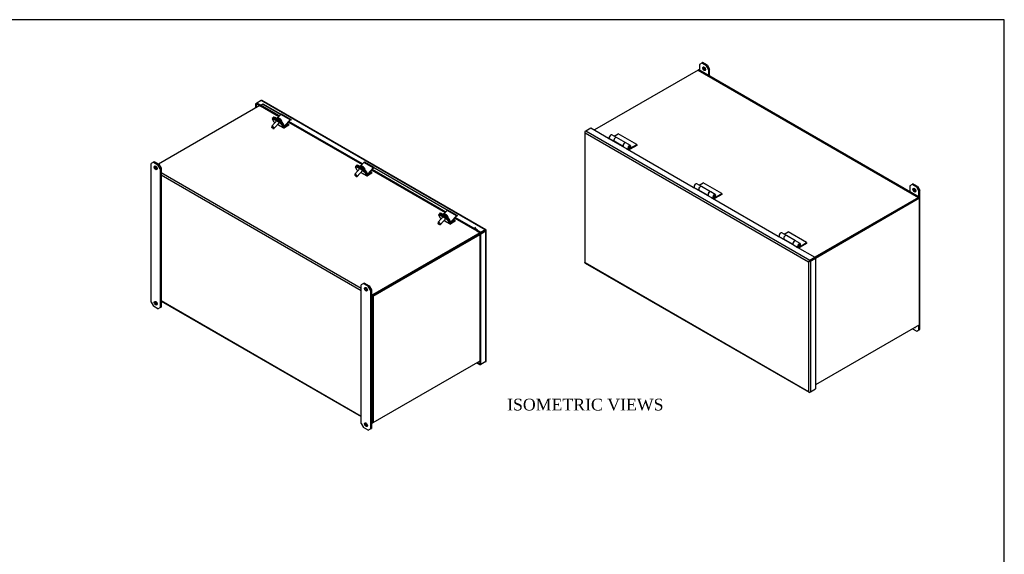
# Model space of a CAD drawing. Header units: inches. Extents: x 1 to 150, y -1 to 99.
# Tile 8 of 8: x 74 to 150, y 59 to 99. Entities that reach past the tile are written whole.
import ezdxf
from ezdxf.enums import TextEntityAlignment as Align

# ---------------------------------------------------------------- set-up
doc = ezdxf.new("R2010")
doc.units = ezdxf.units.IN
doc.header["$MEASUREMENT"] = 0
for name, color, linetype in [('COM40176', 7, 'Continuous'), ('COM52631', 7, 'Continuous'), ('COM71416-23', 7, 'Continuous'), ('COM71417-12', 7, 'Continuous'), ('COM71418-4', 7, 'Continuous'), ('COM71420-5', 7, 'Continuous'), ('Default', 7, 'Continuous'), ('GSK11095', 7, 'Continuous'), ('HNG86641', 7, 'Continuous'), ('SCS19420', 7, 'Continuous')]:
    doc.layers.add(name, color=color, linetype=linetype)
doc.styles.add('SEACAD_Times_New_Roman', font='times.ttf')

# ---------------------------------------------------------------- blocks, each defined once
blk = doc.blocks.new('SE6')
at = {"layer": 'COM71416-23', "color": 7, "linetype": 'Continuous'}
for p, q in [((117.642, 90.989), (118.029, 91.213)), ((118.029, 91.213), (119.371, 90.438)), ((117.559, 90.916), (117.559, 80.929)), ((117.57, 90.889), (117.57, 90.889)), ((117.591, 90.96), (117.642, 90.989)), ((117.591, 90.842), (134.674, 80.98)), ((117.591, 80.915), (117.591, 90.842)), ((117.642, 90.989), (134.775, 81.097)), ((119.371, 90.414), (119.371, 90.438)), ((119.414, 90.414), (120.785, 89.622)), ((120.785, 89.597), (120.785, 89.622)), ((120.828, 89.597), (125.868, 86.687)), ((125.868, 86.663), (125.868, 86.687)), ((125.91, 86.663), (127.282, 85.871)), ((127.282, 85.846), (127.282, 85.871)), ((127.324, 85.846), (132.364, 82.937)), ((132.364, 82.912), (132.364, 82.937)), ((132.407, 82.912), (133.778, 82.12)), ((133.778, 82.096), (133.778, 82.12)), ((133.821, 82.096), (135.163, 81.321)), ((117.588, 80.88), (134.721, 70.988)), ((117.591, 80.915), (134.674, 71.052)), ((134.725, 81.009), (134.674, 80.98)), ((134.674, 80.98), (134.674, 71.052)), ((134.703, 80.997), (134.775, 81.038)), ((134.703, 80.997), (134.775, 81.038)), ((134.775, 81.097), (135.163, 81.321)), ((134.775, 81.038), (135.163, 81.262)), ((134.775, 81.038), (135.163, 81.262)), ((134.826, 81.009), (135.214, 81.233)), ((134.826, 81.009), (134.826, 71.022)), ((135.163, 81.321), (135.163, 81.262)), ((135.214, 81.233), (135.163, 81.262)), ((135.214, 81.233), (135.214, 71.246)), ((134.703, 71.01), (134.703, 71.01)), ((134.775, 70.993), (134.826, 71.022)), ((134.826, 71.022), (135.214, 71.246))]:
    blk.add_line(p, q, dxfattribs=at)
for centre, major_axis, ratio, start_param, end_param in [((117.667, 90.916), (0.108, 0), 0.57735, 2.356194, 3.587154), ((117.642, 90.901), (0.054, 0.0935), 0.57735, 0.785398, 2.016358), ((117.667, 90.887), (-0.076, 0.132), 0.578244, 1.231736, 1.571573), ((117.667, 90.887), (-0.076, 0.132), 0.578244, 1.230183, 1.570019), ((119.392, 90.426), (0.03, 0), 0.57735, 2.356194, 5.497787), ((120.807, 89.61), (0.03, 0), 0.57735, 2.356194, 5.497787), ((125.889, 86.675), (0.03, 0), 0.57735, 2.356194, 5.497787), ((127.303, 85.859), (0.03, 0), 0.57735, 2.356194, 5.497787), ((132.385, 82.924), (0.03, 0), 0.57735, 2.356194, 5.497787), ((133.8, 82.108), (0.03, 0), 0.57735, 2.356194, 5.497787), ((117.667, 80.929), (0.108, 0), 0.57735, 3.141593, 3.587154), ((117.667, 80.959), (-0.108, -0.062), 0.001341, -0.784626, -0.444789), ((117.667, 80.959), (-0.108, -0.062), 0.001341, 0.444789, 0.784626), ((117.642, 80.973), (0.054, 0.0935), 0.57735, 2.696031, 3.141593), ((134.75, 81.024), (-0.108, -0.062), 0.001341, 0.784626, 1.124463), ((134.75, 81.024), (-0.108, -0.062), 0.001341, -1.124463, -0.784626), ((134.775, 81.009), (0.054, 0.0935), 0.57735, 0.785398, 2.016358), ((134.75, 81.053), (0.108, 0), 0.57735, 4.266828, 5.497787), ((134.75, 81.024), (0.036, 0.0207), 0.001341, 3.926219, 5.497015), ((134.75, 81.024), (0.0359, 0.0208), 0.001341, 0.78617, 2.356967), ((134.75, 71.096), (0.076, -0.132), 0.578244, 4.711612, 5.051449), ((134.75, 71.096), (0.076, -0.132), 0.578244, 4.713166, 5.053003), ((134.75, 71.067), (0.108, 0), 0.57735, 4.266828, 5.497787), ((134.775, 71.081), (0.054, 0.0935), 0.57735, 2.696031, 3.926991)]:
    blk.add_ellipse(centre, major_axis=major_axis, ratio=ratio, start_param=start_param, end_param=end_param, dxfattribs=at)
at = {"layer": 'COM71417-12', "color": 7, "linetype": 'Continuous'}
for p, q in [((126.228, 95.641), (118.294, 91.06)), ((126.228, 95.641), (143.097, 85.902)), ((143.151, 85.907), (126.282, 95.646)), ((143.097, 85.902), (135.163, 81.321)), ((143.097, 85.843), (134.882, 81.1)), ((143.173, 85.828), (143.173, 85.857))]:
    blk.add_line(p, q, dxfattribs=at)
for centre, start_param in [((126.228, 95.553), 3.141593), ((143.097, 85.813), 2.356194)]:
    blk.add_ellipse(centre, major_axis=(-0.054, -0.0935), ratio=0.57735, start_param=start_param, end_param=3.926991, dxfattribs=at)
at = {"layer": 'COM71418-4', "color": 7, "linetype": 'Continuous'}
for p, q in [((143.123, 85.857), (134.882, 81.1)), ((143.173, 85.828), (135.214, 81.233)), ((143.173, 85.828), (143.123, 85.857)), ((143.173, 76.148), (143.173, 85.828)), ((143.173, 76.148), (135.214, 71.552))]:
    blk.add_line(p, q, dxfattribs=at)
at = {"layer": 'COM71420-5', "color": 7, "linetype": 'Continuous'}
for p, q in [((126.519, 96.173), (126.342, 96.071)), ((126.342, 96.071), (126.342, 95.612)), ((126.586, 96.212), (126.519, 96.173)), ((126.872, 95.969), (126.519, 96.173)), ((126.94, 96.008), (126.586, 96.212)), ((126.872, 95.969), (126.94, 96.008)), ((127.049, 95.663), (126.872, 95.969)), ((126.94, 96.008), (127.116, 95.702)), ((127.116, 95.702), (127.049, 95.663)), ((127.116, 95.164), (127.116, 95.702)), ((127.049, 95.203), (127.049, 95.663)), ((142.606, 86.886), (142.429, 86.784)), ((142.429, 86.784), (142.429, 86.324)), ((142.673, 86.925), (142.606, 86.886)), ((142.959, 86.682), (142.606, 86.886)), ((143.026, 86.72), (142.673, 86.925)), ((142.959, 86.682), (143.026, 86.72)), ((143.136, 86.376), (142.959, 86.682)), ((143.026, 86.72), (143.203, 86.414)), ((143.203, 86.414), (143.136, 86.376)), ((143.136, 85.916), (143.136, 86.376)), ((143.203, 75.8), (143.203, 86.414)), ((143.136, 75.761), (143.136, 76.126)), ((142.643, 75.841), (142.959, 75.659)), ((142.959, 75.659), (143.136, 75.761)), ((143.136, 75.761), (143.203, 75.8))]:
    blk.add_line(p, q, dxfattribs=at)
for centre in [(126.696, 95.74), (142.782, 86.452)]:
    blk.add_ellipse(centre, major_axis=(-0.078, 0.135), ratio=0.57735, dxfattribs=at)
for centre, start_param, end_param in [((126.763, 95.779), 0.444405, 2.697187), ((142.85, 86.491), 0.444405, 2.697187), ((142.782, 76.093), 2.810926, 3.47226)]:
    blk.add_ellipse(centre, major_axis=(-0.078, 0.135), ratio=0.57735, start_param=start_param, end_param=end_param, dxfattribs=at)
at = {"layer": 'GSK11095', "color": 7, "linetype": 'Continuous'}
blk.add_line((134.882, 81.1), (134.882, 81.1), dxfattribs=at)
at = {"layer": 'HNG86641', "color": 7, "linetype": 'Continuous'}
for p, q in [((119.992, 90.479), (119.639, 90.683)), ((119.818, 90.58), (120.129, 90.759)), ((120.696, 90.073), (119.996, 90.477)), ((121.543, 89.943), (120.129, 90.759)), ((119.47, 90.391), (119.809, 90.195)), ((119.816, 90.2), (119.8, 90.19)), ((120.506, 89.802), (119.806, 90.206)), ((120.513, 89.794), (120.5, 89.786)), ((120.506, 89.802), (120.507, 89.803)), ((120.531, 89.779), (120.884, 89.575)), ((120.553, 89.756), (120.562, 89.761)), ((121.053, 89.867), (120.699, 90.071)), ((121.041, 89.653), (121.001, 89.676)), ((121.07, 89.706), (121.025, 89.712)), ((121.041, 89.653), (121.543, 89.943)), ((121.543, 89.881), (121.041, 89.592)), ((121.543, 89.943), (121.543, 89.881)), ((126.489, 86.728), (126.135, 86.933)), ((126.315, 86.829), (126.625, 87.008)), ((127.192, 86.322), (126.492, 86.726)), ((128.039, 86.192), (126.625, 87.008)), ((125.966, 86.64), (126.305, 86.445)), ((126.313, 86.449), (126.297, 86.44)), ((127.002, 86.051), (126.302, 86.455)), ((127.01, 86.043), (126.997, 86.036)), ((127.002, 86.051), (127.004, 86.053)), ((127.027, 86.028), (127.381, 85.824)), ((127.05, 86.005), (127.059, 86.01)), ((127.549, 86.116), (127.196, 86.32)), ((127.538, 85.902), (127.497, 85.926)), ((127.566, 85.955), (127.521, 85.962)), ((127.538, 85.902), (128.039, 86.192)), ((128.039, 86.131), (127.538, 85.841)), ((128.039, 86.192), (128.039, 86.131)), ((132.463, 82.89), (132.802, 82.694)), ((132.985, 82.978), (132.632, 83.182)), ((132.811, 83.078), (133.122, 83.258)), ((133.689, 82.572), (132.989, 82.976)), ((134.536, 82.441), (133.122, 83.258)), ((132.81, 82.698), (132.793, 82.689)), ((133.499, 82.3), (132.799, 82.704)), ((133.507, 82.292), (133.493, 82.285)), ((133.499, 82.3), (133.5, 82.302)), ((133.524, 82.277), (133.877, 82.073)), ((133.547, 82.254), (133.555, 82.259)), ((134.046, 82.365), (133.692, 82.569)), ((134.034, 82.151), (133.994, 82.175)), ((134.063, 82.204), (134.018, 82.211)), ((134.034, 82.151), (134.536, 82.441)), ((134.536, 82.38), (134.034, 82.09)), ((134.536, 82.441), (134.536, 82.38))]:
    blk.add_line(p, q, dxfattribs=at)
for centre, major_axis, start_param, end_param in [((119.554, 90.537), (0.084, 0.146), 0, 3.141593), ((119.908, 90.333), (0.084, 0.146), -0.020979, 2.981303), ((119.911, 90.331), (-0.084, -0.146), 3.141593, 5.983305), ((120.611, 89.927), (-0.084, -0.146), 3.12064, 5.983305), ((120.615, 89.925), (0.084, 0.146), 0, 3.141593), ((120.969, 89.721), (0.084, 0.146), -1.346625, 3.161909), ((120.969, 89.721), (0.0469, 0.0812), -1.346625, 3.161213), ((121.041, 89.852), (-0.16, -0.276), 0.026524, 0.785398), ((121.041, 89.852), (-0.122, -0.212), 0.028176, 0.785398), ((126.051, 86.786), (0.084, 0.146), 0, 3.141593), ((126.404, 86.582), (0.084, 0.146), -0.020953, 2.981303), ((126.408, 86.58), (-0.084, -0.146), 3.141593, 5.983305), ((127.108, 86.176), (-0.084, -0.146), 3.12064, 5.983305), ((127.111, 86.174), (0.084, 0.146), 0, 3.141593), ((127.465, 85.97), (0.084, 0.146), -1.346625, 3.161909), ((127.465, 85.97), (0.0469, 0.0812), -1.346625, 3.161213), ((127.538, 86.102), (-0.122, -0.212), 0.028176, 0.785398), ((127.538, 86.102), (-0.16, -0.276), 0.026524, 0.785398), ((132.547, 83.036), (0.084, 0.146), 0, 3.141593), ((132.901, 82.832), (0.084, 0.146), -0.020953, 2.981303), ((132.904, 82.83), (-0.084, -0.146), 3.141593, 5.983305), ((133.605, 82.425), (-0.084, -0.146), 3.12064, 5.983305), ((133.608, 82.423), (0.084, 0.146), 0, 3.141593), ((133.962, 82.219), (0.084, 0.146), -1.346625, 3.161909), ((133.962, 82.219), (0.0469, 0.0812), -1.346625, 3.161213), ((134.034, 82.351), (-0.122, -0.212), 0.028176, 0.785398), ((134.034, 82.351), (-0.16, -0.276), 0.026524, 0.785398)]:
    blk.add_ellipse(centre, major_axis=major_axis, ratio=0.57735, start_param=start_param, end_param=end_param, dxfattribs=at)
for centre in [(120.986, 89.711), (127.483, 85.96), (133.979, 82.209)]:
    blk.add_ellipse(centre, major_axis=(-0.02, -0.0346), ratio=0.57735, dxfattribs=at)
for points in [[(120.906, 89.654), (120.907, 89.653), (120.914, 89.647), (120.932, 89.644), (120.955, 89.645), (120.978, 89.655), (121, 89.673), (121.019, 89.7), (121.03, 89.732), (121.029, 89.763), (121.02, 89.787), (121.007, 89.803), (120.998, 89.807), (120.995, 89.808)], [(127.402, 85.903), (127.403, 85.902), (127.41, 85.897), (127.428, 85.893), (127.452, 85.894), (127.474, 85.904), (127.496, 85.922), (127.516, 85.949), (127.526, 85.981), (127.526, 86.012), (127.516, 86.036), (127.503, 86.052), (127.494, 86.056), (127.492, 86.057)], [(133.899, 82.152), (133.9, 82.151), (133.907, 82.146), (133.925, 82.142), (133.948, 82.144), (133.971, 82.153), (133.993, 82.171), (134.012, 82.198), (134.023, 82.231), (134.023, 82.261), (134.013, 82.286), (134, 82.302), (133.991, 82.305), (133.988, 82.306)]]:
    blk.add_open_spline(points, degree=3, knots=[0, 0, 0, 0, 0.013962, 0.110466, 0.198844, 0.291175, 0.399108, 0.524637, 0.658767, 0.777285, 0.877392, 0.972201, 1, 1, 1, 1], dxfattribs=at)
blk = doc.blocks.new('SE7')
at = {"layer": 'COM40176', "color": 7, "linetype": 'Continuous'}
for p, q in [((93.75, 92.036), (93.714, 91.996)), ((93.834, 92.018), (93.797, 91.977)), ((94.239, 91.722), (93.797, 91.977)), ((94.275, 91.763), (93.834, 92.018)), ((94.062, 91.985), (94.3, 92.25)), ((95.007, 91.842), (94.3, 92.25)), ((95.075, 91.868), (94.368, 92.276)), ((93.996, 91.819), (94.195, 91.704)), ((94.279, 91.545), (94.172, 91.606)), ((94.315, 91.586), (94.209, 91.647)), ((94.239, 91.722), (94.275, 91.763)), ((94.279, 91.545), (94.315, 91.586)), ((94.464, 91.579), (94.428, 91.539)), ((94.464, 91.579), (94.569, 91.38)), ((94.539, 91.33), (94.545, 91.327)), ((94.596, 91.385), (94.554, 91.409)), ((94.596, 91.385), (95.007, 91.842)), ((94.614, 91.352), (95.024, 91.81)), ((95.093, 91.822), (95.092, 91.812)), ((100.114, 88.362), (100.078, 88.321)), ((100.198, 88.343), (100.161, 88.303)), ((100.603, 88.048), (100.161, 88.303)), ((100.639, 88.089), (100.198, 88.343)), ((100.426, 88.311), (100.664, 88.576)), ((101.371, 88.168), (100.664, 88.576)), ((101.439, 88.194), (100.732, 88.602)), ((100.96, 87.71), (101.371, 88.168)), ((100.36, 88.145), (100.559, 88.03)), ((100.643, 87.871), (100.536, 87.932)), ((100.603, 88.048), (100.639, 88.089)), ((100.643, 87.871), (100.679, 87.911)), ((100.828, 87.905), (100.792, 87.865)), ((100.828, 87.905), (100.933, 87.706)), ((100.903, 87.656), (100.909, 87.652)), ((100.96, 87.71), (100.918, 87.735)), ((100.977, 87.678), (101.388, 88.136)), ((101.457, 88.148), (101.456, 88.138)), ((106.478, 84.688), (106.442, 84.647)), ((106.562, 84.669), (106.525, 84.628)), ((106.967, 84.374), (106.525, 84.628)), ((107.003, 84.414), (106.562, 84.669)), ((106.724, 84.471), (106.923, 84.356)), ((106.79, 84.637), (107.027, 84.902)), ((106.967, 84.374), (107.003, 84.414)), ((107.735, 84.494), (107.027, 84.902)), ((107.803, 84.519), (107.096, 84.928)), ((107.324, 84.036), (107.735, 84.494)), ((107.341, 84.004), (107.752, 84.461)), ((107.821, 84.474), (107.82, 84.463)), ((107.007, 84.196), (106.9, 84.258)), ((107.007, 84.196), (107.043, 84.237)), ((107.192, 84.231), (107.156, 84.191)), ((107.192, 84.231), (107.297, 84.032)), ((107.267, 83.982), (107.273, 83.978)), ((107.324, 84.036), (107.282, 84.061))]:
    blk.add_line(p, q, dxfattribs=at)
for centre, major_axis, ratio, start_param, end_param in [((93.854, 91.87), (0.14, -0.125), 0.279258, 2.215887, 3.272073), ((93.89, 91.911), (0.14, -0.125), 0.279258, 2.215887, 3.141593), ((94.325, 92.202), (-0.043, -0.0745), 0.57735, 3.141593, 4.363323), ((94.237, 91.625), (-0.105, 0.094), 0.279258, 2.215887, 5.35748), ((94.295, 91.615), (0.14, -0.125), 0.279258, -4.446497, -4.067298), ((94.331, 91.656), (-0.14, 0.125), 0.279258, 3.786684, 5.35748), ((94.273, 91.665), (-0.105, 0.094), 0.279258, -4.067298, -3.913467), ((94.588, 91.401), (0.043, 0.0745), 0.57735, 2.942658, 3.141593), ((94.588, 91.401), (0.0145, 0.0251), 0.57735, 2.792527, 4.363323), ((95.032, 91.793), (-0.043, -0.0745), 0.57735, 2.268928, 4.363323), ((95.032, 91.793), (-0.0145, -0.0251), 0.57735, 3.141593, 4.363323), ((100.218, 88.196), (0.14, -0.125), 0.279258, 2.215887, 3.272073), ((100.254, 88.237), (0.14, -0.125), 0.279258, 2.215887, 3.141593), ((100.689, 88.527), (-0.043, -0.0745), 0.57735, 3.141593, 4.363323), ((101.396, 88.119), (-0.043, -0.0745), 0.57735, 2.268928, 4.363323), ((100.601, 87.95), (-0.105, 0.094), 0.279258, 2.215887, 5.35748), ((100.695, 87.982), (-0.14, 0.125), 0.279258, 3.786684, 5.35748), ((100.952, 87.727), (0.043, 0.0745), 0.57735, 2.942658, 3.141593), ((100.952, 87.727), (0.0145, 0.0251), 0.57735, 2.792527, 4.363323), ((101.396, 88.119), (-0.0145, -0.0251), 0.57735, 3.141593, 4.363323), ((106.582, 84.522), (0.14, -0.125), 0.279258, 2.215887, 3.272073), ((106.618, 84.562), (0.14, -0.125), 0.279258, 2.215887, 3.141593), ((107.059, 84.308), (-0.14, 0.125), 0.279258, 3.786684, 5.35748), ((107.053, 84.853), (-0.043, -0.0745), 0.57735, 3.141593, 4.363323), ((107.76, 84.445), (-0.043, -0.0745), 0.57735, 2.268928, 4.363323), ((107.76, 84.445), (-0.0145, -0.0251), 0.57735, 3.141593, 4.363323), ((106.965, 84.276), (-0.105, 0.094), 0.279258, 2.215887, 5.35748), ((107.023, 84.267), (0.14, -0.125), 0.279258, -4.446497, -4.067298), ((107.316, 84.053), (0.043, 0.0745), 0.57735, 2.942658, 3.141593), ((107.316, 84.053), (0.0145, 0.0251), 0.57735, 2.792527, 4.363323)]:
    blk.add_ellipse(centre, major_axis=major_axis, ratio=ratio, start_param=start_param, end_param=end_param, dxfattribs=at)
at = {"layer": 'COM52631', "color": 7, "linetype": 'Continuous'}
for p, q in [((93.715, 91.995), (93.654, 91.927)), ((93.799, 91.976), (93.738, 91.908)), ((93.799, 91.976), (94.24, 91.721)), ((93.783, 91.646), (93.661, 91.878)), ((93.738, 91.908), (94.179, 91.653)), ((93.783, 91.646), (93.842, 91.613)), ((93.803, 91.625), (93.836, 91.606)), ((94.057, 91.478), (94.511, 91.217)), ((94.063, 91.485), (94.49, 91.238)), ((94.24, 91.721), (94.179, 91.653)), ((94.429, 91.538), (94.368, 91.47)), ((94.368, 91.47), (94.49, 91.238)), ((94.429, 91.538), (94.551, 91.306)), ((94.582, 91.301), (94.542, 91.325)), ((94.916, 91.494), (94.582, 91.301)), ((94.916, 91.416), (94.582, 91.224)), ((94.8, 91.56), (94.916, 91.494)), ((94.916, 91.416), (94.916, 91.494)), ((100.079, 88.321), (100.018, 88.253)), ((100.147, 87.972), (100.025, 88.204)), ((100.163, 88.302), (100.102, 88.234)), ((100.102, 88.234), (100.543, 87.979)), ((100.163, 88.302), (100.604, 88.047)), ((100.147, 87.972), (100.206, 87.938)), ((100.167, 87.951), (100.2, 87.932)), ((100.421, 87.804), (100.875, 87.542)), ((100.427, 87.811), (100.854, 87.564)), ((100.604, 88.047), (100.543, 87.979)), ((100.793, 87.864), (100.732, 87.796)), ((100.732, 87.796), (100.854, 87.564)), ((100.793, 87.864), (100.915, 87.632)), ((100.946, 87.627), (100.906, 87.65)), ((101.28, 87.819), (100.946, 87.627)), ((101.28, 87.742), (100.946, 87.549)), ((101.164, 87.886), (101.28, 87.819)), ((101.28, 87.742), (101.28, 87.819)), ((106.443, 84.646), (106.382, 84.578)), ((106.511, 84.298), (106.389, 84.53)), ((106.527, 84.628), (106.466, 84.56)), ((106.466, 84.56), (106.907, 84.305)), ((106.527, 84.628), (106.968, 84.373)), ((106.511, 84.298), (106.57, 84.264)), ((106.531, 84.276), (106.564, 84.258)), ((106.785, 84.13), (107.239, 83.868)), ((106.791, 84.136), (107.218, 83.89)), ((106.968, 84.373), (106.907, 84.305)), ((107.157, 84.189), (107.096, 84.121)), ((107.096, 84.121), (107.218, 83.89)), ((107.157, 84.189), (107.279, 83.958)), ((107.31, 83.953), (107.27, 83.976)), ((107.644, 84.145), (107.31, 83.953)), ((107.644, 84.068), (107.31, 83.875)), ((107.528, 84.212), (107.644, 84.145)), ((107.644, 84.068), (107.644, 84.145))]:
    blk.add_line(p, q, dxfattribs=at)
for centre, major_axis, ratio, start_param, end_param in [((93.794, 91.801), (0.14, -0.125), 0.279258, 2.215887, 3.786684), ((93.855, 91.869), (0.14, -0.125), 0.279258, 2.215887, 3.141593), ((93.875, 91.749), (0.072, 0.124), 0.57735, 2.792527, 3.141593), ((94.235, 91.547), (-0.14, 0.125), 0.279258, 3.786684, 5.35748), ((94.296, 91.615), (-0.14, 0.125), 0.279258, 3.786684, 5.35748), ((94.582, 91.34), (0.071, 0.124), 0.57735, 2.792527, 3.926991), ((94.582, 91.34), (0.024, 0.0416), 0.57735, 2.792527, 3.926991), ((100.158, 88.127), (0.14, -0.125), 0.279258, 2.215887, 3.786684), ((100.219, 88.195), (0.14, -0.125), 0.279258, 2.215887, 3.141593), ((100.239, 88.074), (0.072, 0.124), 0.57735, 2.792527, 3.141593), ((100.599, 87.872), (-0.14, 0.125), 0.279258, 3.786684, 5.35748), ((100.66, 87.94), (-0.14, 0.125), 0.279258, 3.786684, 5.35748), ((100.946, 87.666), (0.072, 0.124), 0.57735, 2.792527, 3.926991), ((100.946, 87.666), (0.024, 0.0416), 0.57735, 2.792527, 3.926991), ((106.522, 84.453), (0.14, -0.125), 0.279258, 2.215887, 3.786684), ((106.583, 84.521), (0.14, -0.125), 0.279258, 2.215887, 3.141593), ((106.603, 84.4), (0.071, 0.124), 0.57735, 2.792527, 3.141593), ((106.963, 84.198), (-0.14, 0.125), 0.279258, 3.786684, 5.35748), ((107.024, 84.266), (-0.14, 0.125), 0.279258, 3.786684, 5.35748), ((107.31, 83.992), (0.072, 0.124), 0.57735, 2.792527, 3.926991), ((107.31, 83.992), (0.024, 0.0416), 0.57735, 2.792527, 3.926991)]:
    blk.add_ellipse(centre, major_axis=major_axis, ratio=ratio, start_param=start_param, end_param=end_param, dxfattribs=at)
at = {"layer": 'COM71416-23', "color": 7, "linetype": 'Continuous'}
for p, q in [((92.472, 93.11), (92.363, 93.048)), ((92.363, 93.048), (92.363, 92.741)), ((92.363, 93.048), (92.414, 93.018)), ((92.472, 93.051), (92.414, 93.018)), ((92.414, 93.018), (92.414, 92.771)), ((92.802, 93.301), (92.472, 93.11)), ((92.762, 92.943), (92.472, 93.11)), ((92.472, 93.051), (92.472, 93.11)), ((92.472, 93.051), (92.763, 92.883)), ((92.749, 92.901), (94.155, 92.089)), ((92.781, 92.967), (92.76, 92.941)), ((92.763, 92.893), (92.763, 92.883)), ((92.772, 92.888), (92.763, 92.883)), ((92.769, 92.95), (92.911, 93.028)), ((94.191, 92.129), (92.769, 92.95)), ((92.781, 92.967), (92.794, 92.966)), ((109.936, 83.409), (92.802, 93.301)), ((109.99, 83.414), (92.856, 93.306)), ((92.911, 93.028), (92.96, 93.043)), ((94.285, 92.235), (92.911, 93.028)), ((94.312, 92.262), (92.96, 93.043)), ((94.893, 91.664), (100.519, 88.415)), ((100.555, 88.455), (94.928, 91.704)), ((107.04, 84.914), (100.676, 88.588)), ((101.257, 87.989), (106.883, 84.741)), ((106.919, 84.781), (101.292, 88.029)), ((107.621, 84.315), (109.301, 83.345)), ((109.241, 83.44), (107.656, 84.355)), ((109.154, 83.65), (109.241, 83.44)), ((109.29, 83.455), (109.241, 83.44)), ((109.333, 83.411), (109.289, 83.356)), ((109.29, 83.455), (109.333, 83.411)), ((109.355, 83.409), (109.308, 83.436)), ((109.355, 83.409), (109.314, 83.386)), ((109.314, 83.327), (109.314, 83.386)), ((109.606, 83.218), (109.314, 83.386)), ((109.314, 83.327), (109.606, 83.159)), ((109.355, 83.409), (109.355, 83.409)), ((109.355, 83.409), (109.355, 83.409)), ((109.936, 83.35), (109.548, 83.126)), ((109.599, 83.096), (109.548, 83.126)), ((109.548, 73.139), (109.548, 83.126)), ((109.987, 83.32), (109.599, 83.096)), ((109.599, 73.11), (109.599, 83.096)), ((109.936, 83.409), (109.606, 83.218)), ((109.936, 83.35), (109.606, 83.159)), ((109.606, 83.159), (109.606, 83.218)), ((110.008, 83.391), (109.936, 83.35)), ((110.008, 83.391), (109.936, 83.35)), ((109.96, 83.364), (109.987, 83.379)), ((109.987, 73.334), (109.987, 83.32)), ((110.018, 73.378), (110.018, 83.364)), ((109.283, 73.234), (109.548, 73.081)), ((109.334, 73.263), (109.548, 73.139)), ((109.599, 73.11), (109.548, 73.139)), ((109.548, 73.081), (109.548, 73.139)), ((109.548, 73.139), (109.548, 73.139)), ((109.599, 73.11), (109.548, 73.081)), ((109.987, 73.334), (109.599, 73.11))]:
    blk.add_line(p, q, dxfattribs=at)
for centre, start, end in [((92.885, 92.822), 132.12285, 148.62496), ((109.409, 83.481), 193.45059, 225.92535)]:
    blk.add_arc(centre, 0.173, start, end, dxfattribs=at)
for centre, major_axis, ratio, start_param, end_param in [((92.803, 92.995), (0.054, 0.0935), 0.57735, 2.885122, 3.141593), ((92.802, 93.213), (-0.054, -0.0935), 0.57735, 3.141593, 3.926991), ((109.355, 83.439), (0.054, 0.0935), 0.57735, 2.885122, 3.374411), ((109.355, 83.439), (0.018, 0.0312), 0.57735, 2.885122, 3.926991), ((109.936, 83.32), (-0.054, -0.0935), 0.57735, 2.696031, 3.926991), ((109.91, 83.335), (-0.036, -0.0207), 0.001341, 2.355422, 3.140821), ((109.91, 83.335), (-0.0359, -0.0208), 0.001341, 3.142365, 3.927763), ((109.91, 83.364), (-0.108, 0), 0.57735, 2.356194, 3.587154), ((109.91, 83.335), (0.108, 0.062), 0.001341, 0.444789, 0.784626), ((109.91, 83.335), (0.108, 0.062), 0.001341, -0.784626, -0.444789), ((109.91, 73.378), (-0.108, 0), 0.57735, 2.356194, 3.141593)]:
    blk.add_ellipse(centre, major_axis=major_axis, ratio=ratio, start_param=start_param, end_param=end_param, dxfattribs=at)
at = {"layer": 'COM71417-12', "color": 7, "linetype": 'Continuous'}
for p, q in [((92.686, 92.928), (84.934, 88.452)), ((85.148, 87.804), (100.461, 78.964)), ((85.148, 87.628), (100.461, 78.787)), ((109.681, 83.203), (101.349, 78.392)), ((109.555, 83.189), (101.349, 78.451)), ((101.235, 78.517), (101.349, 78.451)), ((85.148, 78.006), (100.461, 69.166)), ((85.148, 77.97), (100.461, 69.129)), ((101.235, 78.34), (101.272, 78.319)), ((101.272, 78.319), (101.272, 68.697)), ((101.323, 78.348), (101.323, 68.726)), ((101.235, 68.719), (101.272, 68.697)), ((101.235, 68.682), (101.295, 68.648)), ((101.349, 68.653), (101.374, 68.668))]:
    blk.add_line(p, q, dxfattribs=at)
for centre, major_axis, start_param, end_param in [((109.681, 83.174), (-0.018, -0.0312), 3.826172, 3.926991), ((101.349, 78.363), (0.054, 0.0935), 0.785398, 2.356194), ((101.349, 68.741), (0.054, 0.0935), 2.356194, 3.926991)]:
    blk.add_ellipse(centre, major_axis=major_axis, ratio=0.57735, start_param=start_param, end_param=end_param, dxfattribs=at)
at = {"layer": 'COM71418-4', "color": 7, "linetype": 'Continuous'}
for p, q in [((101.323, 78.377), (109.681, 83.203)), ((101.374, 78.348), (109.548, 83.067)), ((101.323, 78.377), (101.323, 68.697)), ((101.374, 78.348), (101.323, 78.377)), ((101.374, 78.348), (101.374, 68.668)), ((101.374, 68.668), (109.548, 73.387)), ((101.374, 68.668), (101.323, 68.697))]:
    blk.add_line(p, q, dxfattribs=at)
blk.add_ellipse((109.656, 83.218), major_axis=(-0.036, 0), ratio=0.57735, start_param=-3.926991, end_param=-3.879902, dxfattribs=at)
at = {"layer": 'COM71420-5', "color": 7, "linetype": 'Continuous'}
for p, q in [((84.551, 88.596), (84.374, 88.494)), ((84.374, 77.879), (84.374, 88.494)), ((84.618, 88.635), (84.551, 88.596)), ((84.551, 88.596), (84.904, 88.392)), ((84.618, 88.635), (84.972, 88.431)), ((84.904, 88.392), (84.972, 88.431)), ((85.081, 88.086), (84.904, 88.392)), ((84.972, 88.431), (85.148, 88.124)), ((85.148, 88.124), (85.081, 88.086)), ((85.081, 88.086), (85.081, 77.471)), ((85.148, 88.124), (85.148, 77.51)), ((100.637, 79.308), (100.461, 79.206)), ((100.461, 68.592), (100.461, 79.206)), ((100.705, 79.347), (100.637, 79.308)), ((100.637, 79.308), (100.991, 79.104)), ((100.705, 79.347), (101.058, 79.143)), ((100.991, 79.104), (101.058, 79.143)), ((101.058, 79.143), (101.235, 78.837)), ((101.168, 78.798), (100.991, 79.104)), ((101.235, 78.837), (101.168, 78.798)), ((101.168, 78.798), (101.168, 68.184)), ((101.235, 78.837), (101.235, 68.222)), ((84.374, 77.879), (84.551, 77.573)), ((84.904, 77.369), (84.551, 77.573)), ((84.904, 77.369), (85.081, 77.471)), ((85.081, 77.471), (85.148, 77.51)), ((100.461, 68.592), (100.637, 68.286)), ((100.991, 68.081), (100.637, 68.286)), ((100.991, 68.081), (101.168, 68.184)), ((101.168, 68.184), (101.235, 68.222))]:
    blk.add_line(p, q, dxfattribs=at)
for centre in [(84.728, 88.162), (100.814, 78.875), (84.728, 77.803), (100.814, 68.515)]:
    blk.add_ellipse(centre, major_axis=(-0.078, 0.135), ratio=0.57735, dxfattribs=at)
for centre in [(84.795, 88.201), (100.881, 78.914), (84.795, 77.841), (100.881, 68.554)]:
    blk.add_ellipse(centre, major_axis=(-0.078, 0.135), ratio=0.57735, start_param=0.444405, end_param=2.697187, dxfattribs=at)
at = {"layer": 'GSK11095', "color": 7, "linetype": 'Continuous'}
blk.add_line((109.828, 83.287), (109.828, 83.288), dxfattribs=at)
at = {"layer": 'SCS19420', "color": 7, "linetype": 'Continuous'}
for p, q in [((93.98, 91.944), (93.974, 91.937)), ((94.104, 91.964), (94.11, 91.952)), ((93.605, 91.34), (93.612, 91.262)), ((94.016, 91.807), (93.608, 91.351)), ((93.705, 91.179), (93.783, 91.18)), ((93.794, 91.184), (94.224, 91.664)), ((100.344, 88.27), (100.338, 88.263)), ((100.468, 88.29), (100.474, 88.278)), ((99.969, 87.666), (99.976, 87.588)), ((100.38, 88.133), (99.972, 87.677)), ((100.069, 87.505), (100.147, 87.506)), ((100.158, 87.51), (100.588, 87.99)), ((106.744, 84.459), (106.336, 84.003)), ((106.708, 84.595), (106.702, 84.588)), ((106.832, 84.615), (106.838, 84.604)), ((106.333, 83.992), (106.34, 83.914)), ((106.433, 83.831), (106.511, 83.832)), ((106.522, 83.836), (106.952, 84.316))]:
    blk.add_line(p, q, dxfattribs=at)
for centre in [(94.146, 91.95), (100.51, 88.276), (106.874, 84.602)]:
    blk.add_arc(centre, 0.0167, 241.52981, 295.89653, dxfattribs=at)
for centre, major_axis, start_param, end_param in [((94.145, 91.766), (0.18, -0.161), 1.494331, 2.937444), ((94.16, 91.783), (-0.18, 0.161), 4.297758, 6.283185), ((94.189, 91.815), (-0.173, 0.155), -1.039555, -0.824307), ((93.701, 91.268), (0.0931, -0.0834), 0, 3.436685), ((93.701, 91.268), (0.0931, -0.0834), 5.988093, 6.283185), ((100.509, 88.092), (0.18, -0.161), 1.494331, 2.937444), ((100.524, 88.108), (-0.18, 0.161), 4.297758, 6.283185), ((100.553, 88.141), (-0.173, 0.155), -1.039555, -0.824307), ((100.065, 87.594), (0.0931, -0.0834), 0, 3.436685), ((100.065, 87.594), (0.0931, -0.0834), 5.988093, 6.283185), ((106.873, 84.418), (0.18, -0.161), 1.494331, 2.937444), ((106.888, 84.434), (-0.18, 0.161), 4.297758, 6.283185), ((106.917, 84.466), (-0.173, 0.155), -1.039555, -0.824307), ((106.429, 83.919), (0.0931, -0.0834), 0, 3.436685), ((106.429, 83.919), (0.0931, -0.0834), 5.988093, 6.283185)]:
    blk.add_ellipse(centre, major_axis=major_axis, ratio=0.279258, start_param=start_param, end_param=end_param, dxfattribs=at)
for centre in [(93.662, 91.225), (100.026, 87.551), (106.39, 83.876)]:
    blk.add_ellipse(centre, major_axis=(-0.0484, 0.0434), ratio=0.279258, dxfattribs=at)
for points, knots in [([(94.157, 91.969), (94.157, 91.969), (94.144, 91.976), (94.116, 91.985), (94.074, 91.99), (94.031, 91.981), (93.997, 91.964), (93.985, 91.948), (93.982, 91.943)], [0, 0, 0, 0, 0.002135, 0.254139, 0.470796, 0.685815, 0.914105, 1, 1, 1, 1]), ([(94.103, 91.956), (94.101, 91.957), (94.1, 91.958), (94.101, 91.961), (94.102, 91.963), (94.104, 91.964)], [0, 0, 0, 0, 0.5, 0.5, 1, 1, 1, 1]), ([(94.178, 91.948), (94.175, 91.955), (94.171, 91.96), (94.161, 91.968), (94.155, 91.971), (94.142, 91.974), (94.135, 91.974), (94.124, 91.971), (94.12, 91.97), (94.112, 91.968), (94.108, 91.966), (94.104, 91.964)], [0, 0, 0, 0, 0.25, 0.25, 0.5, 0.5, 0.75, 0.75, 0.875, 0.875, 1, 1, 1, 1]), ([(94.154, 91.935), (94.162, 91.939), (94.17, 91.942), (94.181, 91.944), (94.184, 91.944), (94.191, 91.944), (94.195, 91.944), (94.204, 91.942), (94.209, 91.94), (94.214, 91.936)], [0, 0, 0, 0, 0.25, 0.25, 0.375, 0.375, 0.5, 0.5, 0.7219764, 0.7219764, 0.7219764, 0.7219764]), ([(94.372, 91.69), (94.373, 91.696), (94.374, 91.715), (94.37, 91.746), (94.357, 91.782), (94.335, 91.82), (94.301, 91.862), (94.257, 91.904), (94.229, 91.925), (94.214, 91.936)], [0.1959575, 0.1959575, 0.1959575, 0.1959575, 0.2431236, 0.3396961, 0.442114, 0.5678488, 0.7172867, 0.8698256, 1, 1, 1, 1]), ([(100.521, 88.295), (100.521, 88.295), (100.508, 88.302), (100.48, 88.311), (100.438, 88.315), (100.395, 88.307), (100.361, 88.289), (100.349, 88.273), (100.346, 88.268)], [0, 0, 0, 0, 0.002135, 0.254139, 0.470796, 0.685815, 0.914105, 1, 1, 1, 1]), ([(100.467, 88.282), (100.465, 88.283), (100.464, 88.284), (100.465, 88.287), (100.466, 88.289), (100.468, 88.29)], [0, 0, 0, 0, 0.5, 0.5, 1, 1, 1, 1]), ([(100.542, 88.274), (100.539, 88.281), (100.535, 88.286), (100.525, 88.294), (100.519, 88.297), (100.506, 88.299), (100.499, 88.299), (100.488, 88.297), (100.484, 88.296), (100.476, 88.293), (100.472, 88.292), (100.468, 88.29)], [0, 0, 0, 0, 0.25, 0.25, 0.5, 0.5, 0.75, 0.75, 0.875, 0.875, 1, 1, 1, 1]), ([(100.518, 88.261), (100.526, 88.265), (100.534, 88.268), (100.545, 88.27), (100.548, 88.27), (100.555, 88.27), (100.559, 88.27), (100.568, 88.268), (100.573, 88.266), (100.578, 88.262)], [0, 0, 0, 0, 0.25, 0.25, 0.375, 0.375, 0.5, 0.5, 0.7219764, 0.7219764, 0.7219764, 0.7219764]), ([(100.736, 88.016), (100.737, 88.022), (100.738, 88.04), (100.734, 88.071), (100.721, 88.108), (100.699, 88.146), (100.665, 88.188), (100.621, 88.23), (100.593, 88.251), (100.578, 88.262)], [0.1959575, 0.1959575, 0.1959575, 0.1959575, 0.2431236, 0.3396961, 0.442114, 0.5678488, 0.7172867, 0.8698256, 1, 1, 1, 1]), ([(106.885, 84.621), (106.885, 84.621), (106.872, 84.628), (106.844, 84.636), (106.802, 84.641), (106.759, 84.632), (106.725, 84.615), (106.713, 84.599), (106.71, 84.594)], [0, 0, 0, 0, 0.002135, 0.254139, 0.470796, 0.685815, 0.914105, 1, 1, 1, 1]), ([(106.831, 84.607), (106.829, 84.608), (106.828, 84.61), (106.829, 84.613), (106.83, 84.614), (106.832, 84.615)], [0, 0, 0, 0, 0.5, 0.5, 1, 1, 1, 1]), ([(106.906, 84.6), (106.903, 84.606), (106.899, 84.612), (106.889, 84.62), (106.883, 84.622), (106.87, 84.625), (106.863, 84.625), (106.851, 84.623), (106.848, 84.622), (106.84, 84.619), (106.836, 84.617), (106.832, 84.615)], [0, 0, 0, 0, 0.25, 0.25, 0.5, 0.5, 0.75, 0.75, 0.875, 0.875, 1, 1, 1, 1]), ([(106.882, 84.587), (106.89, 84.591), (106.897, 84.593), (106.909, 84.596), (106.912, 84.596), (106.919, 84.596), (106.923, 84.596), (106.932, 84.594), (106.937, 84.591), (106.942, 84.588)], [0, 0, 0, 0, 0.25, 0.25, 0.375, 0.375, 0.5, 0.5, 0.7219764, 0.7219764, 0.7219764, 0.7219764]), ([(107.1, 84.342), (107.101, 84.348), (107.102, 84.366), (107.098, 84.397), (107.085, 84.433), (107.063, 84.471), (107.029, 84.513), (106.985, 84.556), (106.957, 84.577), (106.941, 84.588)], [0.1959575, 0.1959575, 0.1959575, 0.1959575, 0.2431236, 0.3396961, 0.442114, 0.5678488, 0.7172867, 0.8698256, 1, 1, 1, 1])]:
    blk.add_open_spline(points, degree=3, knots=knots, dxfattribs=at)
blk = doc.blocks.new('BORDER')
at = {"layer": 'Default', "color": 7, "linetype": 'Continuous'}
for p, q in [((0, 27.86), (-41.86, 27.86)), ((0, 0), (0, 27.86))]:
    blk.add_line(p, q, dxfattribs=at)

msp = doc.modelspace()

# ---------------------------------------------------------------- block references
at = {"layer": 'Default', "color": 7, "xscale": 3.56, "yscale": 3.56, "zscale": 3.56}
msp.add_blockref('BORDER', (149.664, 0.311), dxfattribs=at)
at = {"layer": 'Default'}
for name in ['SE6', 'SE7']:
    msp.add_blockref(name, (0, 0), dxfattribs=at)

# ---------------------------------------------------------------- texts
at = {"layer": 'Default', "color": 7, "linetype": 'Continuous', "style": 'SEACAD_Times_New_Roman'}
msp.add_text('ISOMETRIC VIEWS', height=0.9, dxfattribs=at).set_placement((111.617, 70.498), align=Align.TOP_LEFT)

doc.saveas('drawing.dxf')
